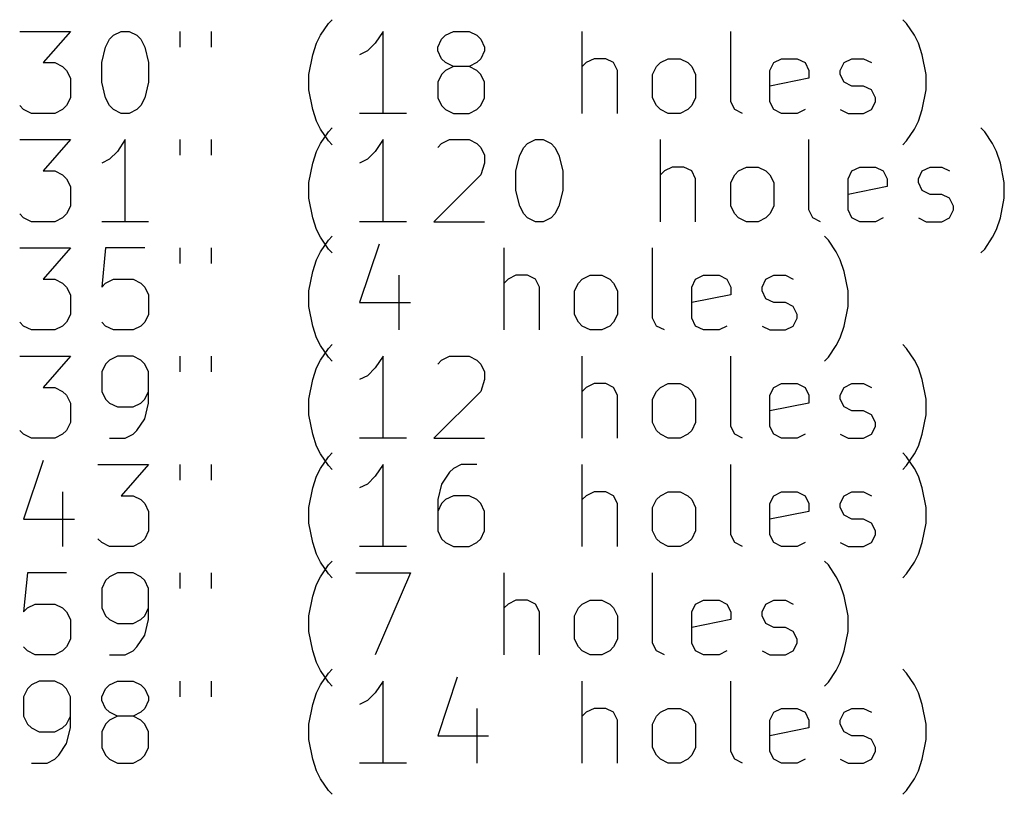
# Model space of a CAD drawing. Extents: x 188 to 265, y -178 to -73.
# Tile 2 of 3: x 226 to 262, y -178 to -150. Entities that reach past the tile are written whole.
import ezdxf

# ---------------------------------------------------------------- set-up
doc = ezdxf.new("R2010")
doc.units = 0
doc.layers.add('BLACK', color=7, linetype='CONTINUOUS')

msp = doc.modelspace()

# ---------------------------------------------------------------- linework, layer by layer
at = {"layer": 'BLACK', "linetype": 'CONTINUOUS'}
for p, q in [((236.936, -150.196), (237.079, -150.054)), ((258.079, -150.196), (257.936, -150.054)), ((236.651, -150.625), (236.936, -150.196)), ((258.365, -150.625), (258.079, -150.196)), ((225.651, -150.482), (227.508, -150.482)), ((227.508, -150.482), (226.508, -151.625)), ((228.794, -151.054), (228.936, -150.768)), ((228.936, -150.768), (229.079, -150.625)), ((229.079, -150.625), (229.365, -150.482)), ((229.365, -150.482), (229.651, -150.482)), ((229.651, -150.482), (229.936, -150.625)), ((229.936, -150.625), (230.079, -150.768)), ((230.079, -150.768), (230.222, -151.054)), ((231.508, -150.482), (231.508, -151.054)), ((232.651, -150.482), (232.651, -151.054)), ((236.508, -150.911), (236.651, -150.625)), ((238.936, -150.482), (238.651, -150.911)), ((238.936, -153.482), (238.936, -150.482)), ((240.936, -151.054), (241.079, -150.768)), ((241.079, -150.768), (241.222, -150.625)), ((241.222, -150.625), (241.508, -150.482)), ((241.508, -150.482), (242.079, -150.482)), ((242.079, -150.482), (242.365, -150.625)), ((242.365, -150.625), (242.508, -150.768)), ((242.508, -150.768), (242.651, -151.054)), ((246.222, -153.482), (246.222, -150.482)), ((251.651, -153.054), (251.651, -150.482)), ((258.508, -150.911), (258.365, -150.625)), ((228.651, -151.625), (228.794, -151.054)), ((230.222, -151.054), (230.365, -151.625)), ((236.365, -151.339), (236.508, -150.911)), ((238.365, -151.196), (238.079, -151.339)), ((238.651, -150.911), (238.365, -151.196)), ((240.936, -151.196), (240.936, -151.054)), ((241.079, -151.482), (240.936, -151.196)), ((242.651, -151.196), (242.508, -151.482)), ((242.651, -151.054), (242.651, -151.196)), ((258.651, -151.339), (258.508, -150.911)), ((236.222, -152.054), (236.365, -151.339)), ((241.222, -151.625), (241.079, -151.482)), ((242.508, -151.482), (242.365, -151.625)), ((246.651, -151.482), (246.365, -151.625)), ((247.079, -151.482), (246.651, -151.482)), ((247.365, -151.625), (247.079, -151.482)), ((249.079, -151.625), (249.365, -151.482)), ((249.365, -151.482), (249.794, -151.482)), ((249.794, -151.482), (250.079, -151.625)), ((253.222, -151.625), (253.508, -151.482)), ((253.508, -151.482), (254.079, -151.482)), ((254.079, -151.482), (254.365, -151.625)), ((255.794, -151.625), (256.079, -151.482)), ((256.079, -151.482), (256.508, -151.482)), ((256.508, -151.482), (256.794, -151.625)), ((258.794, -152.054), (258.651, -151.339)), ((226.508, -151.625), (226.936, -151.625)), ((226.936, -151.625), (227.222, -151.768)), ((227.222, -151.768), (227.365, -151.911)), ((227.365, -151.911), (227.508, -152.196)), ((228.651, -152.339), (228.651, -151.625)), ((230.365, -151.625), (230.365, -152.339)), ((241.222, -151.911), (241.079, -152.054)), ((241.508, -151.768), (241.222, -151.625)), ((241.508, -151.768), (241.222, -151.911)), ((242.079, -151.768), (241.508, -151.768)), ((242.365, -151.625), (242.079, -151.768)), ((242.365, -151.911), (242.079, -151.768)), ((242.508, -152.054), (242.365, -151.911)), ((246.365, -151.625), (246.222, -151.768)), ((247.508, -151.911), (247.365, -151.625)), ((247.508, -153.482), (247.508, -151.911)), ((248.794, -152.054), (248.936, -151.768)), ((248.936, -151.768), (249.079, -151.625)), ((250.079, -151.625), (250.222, -151.768)), ((250.222, -151.768), (250.365, -152.054)), ((253.079, -151.911), (253.222, -151.625)), ((253.079, -153.054), (253.079, -151.911)), ((254.365, -151.625), (254.508, -151.911)), ((254.508, -151.911), (254.508, -152.196)), ((255.651, -151.911), (255.794, -151.625)), ((255.651, -152.054), (255.651, -151.911)), ((227.508, -152.196), (227.508, -152.911)), ((236.222, -152.625), (236.222, -152.054)), ((241.079, -152.054), (240.936, -152.339)), ((242.651, -152.339), (242.508, -152.054)), ((248.794, -152.911), (248.794, -152.054)), ((250.365, -152.054), (250.365, -152.911)), ((254.508, -152.196), (253.079, -152.482)), ((255.794, -152.339), (255.651, -152.054)), ((258.794, -152.625), (258.794, -152.054)), ((228.794, -152.911), (228.651, -152.339)), ((230.365, -152.339), (230.222, -152.911)), ((236.365, -153.339), (236.222, -152.625)), ((240.936, -152.339), (240.936, -152.911)), ((242.651, -152.911), (242.651, -152.339)), ((256.079, -152.482), (255.794, -152.339)), ((256.508, -152.482), (256.079, -152.482)), ((256.794, -152.625), (256.508, -152.482)), ((256.936, -152.911), (256.794, -152.625)), ((258.651, -153.339), (258.794, -152.625)), ((227.508, -152.911), (227.365, -153.196)), ((228.936, -153.196), (228.794, -152.911)), ((230.222, -152.911), (230.079, -153.196)), ((240.936, -152.911), (241.079, -153.196)), ((242.508, -153.196), (242.651, -152.911)), ((248.936, -153.196), (248.794, -152.911)), ((250.365, -152.911), (250.222, -153.196)), ((256.936, -153.054), (256.936, -152.911)), ((225.794, -153.339), (225.651, -153.196)), ((226.079, -153.482), (225.794, -153.339)), ((227.222, -153.339), (226.936, -153.482)), ((227.365, -153.196), (227.222, -153.339)), ((229.079, -153.339), (228.936, -153.196)), ((229.365, -153.482), (229.079, -153.339)), ((229.936, -153.339), (229.651, -153.482)), ((230.079, -153.196), (229.936, -153.339)), ((236.508, -153.768), (236.365, -153.339)), ((241.079, -153.196), (241.222, -153.339)), ((241.222, -153.339), (241.508, -153.482)), ((242.079, -153.482), (242.365, -153.339)), ((242.365, -153.339), (242.508, -153.196)), ((249.079, -153.339), (248.936, -153.196)), ((249.365, -153.482), (249.079, -153.339)), ((250.079, -153.339), (249.794, -153.482)), ((250.222, -153.196), (250.079, -153.339)), ((251.794, -153.339), (251.651, -153.054)), ((252.079, -153.482), (251.794, -153.339)), ((253.222, -153.339), (253.079, -153.054)), ((253.508, -153.482), (253.222, -153.339)), ((254.365, -153.339), (254.079, -153.482)), ((255.651, -153.339), (255.936, -153.482)), ((256.508, -153.482), (256.794, -153.339)), ((256.794, -153.339), (256.936, -153.054)), ((258.508, -153.768), (258.651, -153.339)), ((226.936, -153.482), (226.079, -153.482)), ((229.651, -153.482), (229.365, -153.482)), ((239.794, -153.482), (238.079, -153.482)), ((241.508, -153.482), (242.079, -153.482)), ((249.794, -153.482), (249.365, -153.482)), ((254.079, -153.482), (253.508, -153.482)), ((255.936, -153.482), (256.508, -153.482)), ((236.651, -154.054), (236.508, -153.768)), ((236.936, -154.482), (236.651, -154.054)), ((236.936, -154.156), (237.079, -154.014)), ((258.079, -154.482), (258.365, -154.054)), ((258.365, -154.054), (258.508, -153.768)), ((260.936, -154.156), (260.794, -154.014)), ((236.651, -154.585), (236.936, -154.156)), ((261.222, -154.585), (260.936, -154.156)), ((225.651, -154.442), (227.508, -154.442)), ((227.508, -154.442), (226.508, -155.585)), ((229.508, -154.442), (229.222, -154.871)), ((229.508, -157.442), (229.508, -154.442)), ((231.508, -154.442), (231.508, -155.014)), ((232.651, -154.442), (232.651, -155.014)), ((236.508, -154.871), (236.651, -154.585)), ((237.079, -154.625), (236.936, -154.482)), ((238.936, -154.442), (238.651, -154.871)), ((238.936, -157.442), (238.936, -154.442)), ((240.936, -154.728), (241.079, -154.585)), ((241.079, -154.585), (241.365, -154.442)), ((241.365, -154.442), (242.079, -154.442)), ((242.079, -154.442), (242.365, -154.585)), ((242.365, -154.585), (242.508, -154.728)), ((242.508, -154.728), (242.651, -155.014)), ((243.936, -155.014), (244.079, -154.728)), ((244.079, -154.728), (244.222, -154.585)), ((244.222, -154.585), (244.508, -154.442)), ((244.508, -154.442), (244.794, -154.442)), ((244.794, -154.442), (245.079, -154.585)), ((245.079, -154.585), (245.222, -154.728)), ((245.222, -154.728), (245.365, -155.014)), ((249.079, -157.442), (249.079, -154.442)), ((254.508, -157.014), (254.508, -154.442)), ((257.936, -154.625), (258.079, -154.482)), ((261.365, -154.871), (261.222, -154.585)), ((228.936, -155.156), (228.651, -155.299)), ((229.222, -154.871), (228.936, -155.156)), ((236.365, -155.299), (236.508, -154.871)), ((238.365, -155.156), (238.079, -155.299)), ((238.651, -154.871), (238.365, -155.156)), ((242.651, -155.014), (242.651, -155.299)), ((243.794, -155.585), (243.936, -155.014)), ((245.365, -155.014), (245.508, -155.585)), ((261.508, -155.299), (261.365, -154.871)), ((236.222, -156.014), (236.365, -155.299)), ((242.651, -155.299), (242.508, -155.728)), ((249.508, -155.442), (249.222, -155.585)), ((249.936, -155.442), (249.508, -155.442)), ((250.222, -155.585), (249.936, -155.442)), ((251.936, -155.585), (252.222, -155.442)), ((252.222, -155.442), (252.651, -155.442)), ((252.651, -155.442), (252.936, -155.585)), ((256.079, -155.585), (256.365, -155.442)), ((256.365, -155.442), (256.936, -155.442)), ((256.936, -155.442), (257.222, -155.585)), ((258.651, -155.585), (258.936, -155.442)), ((258.936, -155.442), (259.365, -155.442)), ((259.365, -155.442), (259.651, -155.585)), ((261.651, -156.014), (261.508, -155.299)), ((226.508, -155.585), (226.936, -155.585)), ((226.936, -155.585), (227.222, -155.728)), ((227.222, -155.728), (227.365, -155.871)), ((227.365, -155.871), (227.508, -156.156)), ((242.508, -155.728), (240.794, -157.442)), ((243.794, -156.299), (243.794, -155.585)), ((245.508, -155.585), (245.508, -156.299)), ((249.222, -155.585), (249.079, -155.728)), ((250.365, -155.871), (250.222, -155.585)), ((250.365, -157.442), (250.365, -155.871)), ((251.651, -156.014), (251.794, -155.728)), ((251.794, -155.728), (251.936, -155.585)), ((252.936, -155.585), (253.079, -155.728)), ((253.079, -155.728), (253.222, -156.014)), ((255.936, -155.871), (256.079, -155.585)), ((255.936, -157.014), (255.936, -155.871)), ((257.222, -155.585), (257.365, -155.871)), ((257.365, -155.871), (257.365, -156.156)), ((258.508, -155.871), (258.651, -155.585)), ((258.508, -156.014), (258.508, -155.871)), ((227.508, -156.156), (227.508, -156.871)), ((236.222, -156.585), (236.222, -156.014)), ((251.651, -156.871), (251.651, -156.014)), ((253.222, -156.014), (253.222, -156.871)), ((257.365, -156.156), (255.936, -156.442)), ((258.651, -156.299), (258.508, -156.014)), ((261.651, -156.585), (261.651, -156.014)), ((236.365, -157.299), (236.222, -156.585)), ((243.936, -156.871), (243.794, -156.299)), ((245.508, -156.299), (245.365, -156.871)), ((258.936, -156.442), (258.651, -156.299)), ((259.365, -156.442), (258.936, -156.442)), ((259.651, -156.585), (259.365, -156.442)), ((259.794, -156.871), (259.651, -156.585)), ((261.508, -157.299), (261.651, -156.585)), ((227.508, -156.871), (227.365, -157.156)), ((244.079, -157.156), (243.936, -156.871)), ((245.365, -156.871), (245.222, -157.156)), ((251.794, -157.156), (251.651, -156.871)), ((253.222, -156.871), (253.079, -157.156)), ((259.794, -157.014), (259.794, -156.871)), ((225.794, -157.299), (225.651, -157.156)), ((226.079, -157.442), (225.794, -157.299)), ((227.222, -157.299), (226.936, -157.442)), ((227.365, -157.156), (227.222, -157.299)), ((236.508, -157.728), (236.365, -157.299)), ((244.222, -157.299), (244.079, -157.156)), ((244.508, -157.442), (244.222, -157.299)), ((245.079, -157.299), (244.794, -157.442)), ((245.222, -157.156), (245.079, -157.299)), ((251.936, -157.299), (251.794, -157.156)), ((252.222, -157.442), (251.936, -157.299)), ((252.936, -157.299), (252.651, -157.442)), ((253.079, -157.156), (252.936, -157.299)), ((254.651, -157.299), (254.508, -157.014)), ((254.936, -157.442), (254.651, -157.299)), ((256.079, -157.299), (255.936, -157.014)), ((256.365, -157.442), (256.079, -157.299)), ((257.222, -157.299), (256.936, -157.442)), ((258.508, -157.299), (258.794, -157.442)), ((259.365, -157.442), (259.651, -157.299)), ((259.651, -157.299), (259.794, -157.014)), ((261.365, -157.728), (261.508, -157.299)), ((226.936, -157.442), (226.079, -157.442)), ((230.365, -157.442), (228.651, -157.442)), ((239.794, -157.442), (238.079, -157.442)), ((240.794, -157.442), (242.651, -157.442)), ((244.794, -157.442), (244.508, -157.442)), ((252.651, -157.442), (252.222, -157.442)), ((256.936, -157.442), (256.365, -157.442)), ((258.794, -157.442), (259.365, -157.442)), ((236.651, -158.014), (236.508, -157.728)), ((236.936, -158.442), (236.651, -158.014)), ((236.936, -158.116), (237.079, -157.974)), ((255.222, -158.116), (255.079, -157.974)), ((260.936, -158.442), (261.222, -158.014)), ((261.222, -158.014), (261.365, -157.728)), ((236.651, -158.545), (236.936, -158.116)), ((238.794, -158.259), (238.079, -160.402)), ((255.508, -158.545), (255.222, -158.116)), ((225.651, -158.402), (227.508, -158.402)), ((227.508, -158.402), (226.508, -159.545)), ((228.794, -158.402), (228.651, -159.831)), ((230.222, -158.402), (228.794, -158.402)), ((231.508, -158.402), (231.508, -158.974)), ((232.651, -158.402), (232.651, -158.974)), ((236.508, -158.831), (236.651, -158.545)), ((237.079, -158.585), (236.936, -158.442)), ((243.365, -161.402), (243.365, -158.402)), ((248.794, -160.974), (248.794, -158.402)), ((255.651, -158.831), (255.508, -158.545)), ((260.794, -158.585), (260.936, -158.442)), ((236.365, -159.259), (236.508, -158.831)), ((255.794, -159.259), (255.651, -158.831)), ((236.222, -159.974), (236.365, -159.259)), ((239.508, -159.402), (239.508, -161.402)), ((243.794, -159.402), (243.508, -159.545)), ((244.222, -159.402), (243.794, -159.402)), ((244.508, -159.545), (244.222, -159.402)), ((246.222, -159.545), (246.508, -159.402)), ((246.508, -159.402), (246.936, -159.402)), ((246.936, -159.402), (247.222, -159.545)), ((250.365, -159.545), (250.651, -159.402)), ((250.651, -159.402), (251.222, -159.402)), ((251.222, -159.402), (251.508, -159.545)), ((252.936, -159.545), (253.222, -159.402)), ((253.222, -159.402), (253.651, -159.402)), ((253.651, -159.402), (253.936, -159.545)), ((255.936, -159.974), (255.794, -159.259)), ((226.508, -159.545), (226.936, -159.545)), ((226.936, -159.545), (227.222, -159.688)), ((227.222, -159.688), (227.365, -159.831)), ((227.365, -159.831), (227.508, -160.116)), ((228.651, -159.831), (228.794, -159.688)), ((228.794, -159.688), (229.079, -159.545)), ((229.079, -159.545), (229.794, -159.545)), ((229.794, -159.545), (230.079, -159.688)), ((230.079, -159.688), (230.222, -159.831)), ((230.222, -159.831), (230.365, -160.116)), ((243.508, -159.545), (243.365, -159.688)), ((244.651, -159.831), (244.508, -159.545)), ((244.651, -161.402), (244.651, -159.831)), ((245.936, -159.974), (246.079, -159.688)), ((246.079, -159.688), (246.222, -159.545)), ((247.222, -159.545), (247.365, -159.688)), ((247.365, -159.688), (247.508, -159.974)), ((250.222, -159.831), (250.365, -159.545)), ((250.222, -160.974), (250.222, -159.831)), ((251.508, -159.545), (251.651, -159.831)), ((251.651, -159.831), (251.651, -160.116)), ((252.794, -159.831), (252.936, -159.545)), ((252.794, -159.974), (252.794, -159.831)), ((227.508, -160.116), (227.508, -160.831)), ((230.365, -160.116), (230.365, -160.831)), ((236.222, -160.545), (236.222, -159.974)), ((245.936, -160.831), (245.936, -159.974)), ((247.508, -159.974), (247.508, -160.831)), ((251.651, -160.116), (250.222, -160.402)), ((252.936, -160.259), (252.794, -159.974)), ((255.936, -160.545), (255.936, -159.974)), ((236.365, -161.259), (236.222, -160.545)), ((238.079, -160.402), (239.936, -160.402)), ((253.222, -160.402), (252.936, -160.259)), ((253.651, -160.402), (253.222, -160.402)), ((253.936, -160.545), (253.651, -160.402)), ((254.079, -160.831), (253.936, -160.545)), ((255.794, -161.259), (255.936, -160.545)), ((227.508, -160.831), (227.365, -161.116)), ((230.365, -160.831), (230.222, -161.116)), ((246.079, -161.116), (245.936, -160.831)), ((247.508, -160.831), (247.365, -161.116)), ((254.079, -160.974), (254.079, -160.831)), ((225.794, -161.259), (225.651, -161.116)), ((226.079, -161.402), (225.794, -161.259)), ((227.222, -161.259), (226.936, -161.402)), ((227.365, -161.116), (227.222, -161.259)), ((228.794, -161.259), (228.651, -161.116)), ((229.079, -161.402), (228.794, -161.259)), ((230.079, -161.259), (229.794, -161.402)), ((230.222, -161.116), (230.079, -161.259)), ((236.508, -161.688), (236.365, -161.259)), ((246.222, -161.259), (246.079, -161.116)), ((246.508, -161.402), (246.222, -161.259)), ((247.222, -161.259), (246.936, -161.402)), ((247.365, -161.116), (247.222, -161.259)), ((248.936, -161.259), (248.794, -160.974)), ((249.222, -161.402), (248.936, -161.259)), ((250.365, -161.259), (250.222, -160.974)), ((250.651, -161.402), (250.365, -161.259)), ((251.508, -161.259), (251.222, -161.402)), ((252.794, -161.259), (253.079, -161.402)), ((253.651, -161.402), (253.936, -161.259)), ((253.936, -161.259), (254.079, -160.974)), ((255.651, -161.688), (255.794, -161.259)), ((226.936, -161.402), (226.079, -161.402)), ((229.794, -161.402), (229.079, -161.402)), ((246.936, -161.402), (246.508, -161.402)), ((251.222, -161.402), (250.651, -161.402)), ((253.079, -161.402), (253.651, -161.402)), ((236.651, -161.974), (236.508, -161.688)), ((236.936, -162.402), (236.651, -161.974)), ((236.936, -162.076), (237.079, -161.934)), ((255.222, -162.402), (255.508, -161.974)), ((255.508, -161.974), (255.651, -161.688)), ((258.079, -162.076), (257.936, -161.934)), ((236.651, -162.505), (236.936, -162.076)), ((258.365, -162.505), (258.079, -162.076)), ((225.651, -162.362), (227.508, -162.362)), ((227.508, -162.362), (226.508, -163.505)), ((228.794, -162.648), (228.651, -162.934)), ((228.936, -162.505), (228.794, -162.648)), ((229.222, -162.362), (228.936, -162.505)), ((229.794, -162.362), (229.222, -162.362)), ((230.079, -162.505), (229.794, -162.362)), ((230.222, -162.648), (230.079, -162.505)), ((230.365, -162.934), (230.222, -162.648)), ((231.508, -162.362), (231.508, -162.934)), ((232.651, -162.362), (232.651, -162.934)), ((236.508, -162.791), (236.651, -162.505)), ((237.079, -162.545), (236.936, -162.402)), ((238.936, -162.362), (238.651, -162.791)), ((238.936, -165.362), (238.936, -162.362)), ((240.936, -162.648), (241.079, -162.505)), ((241.079, -162.505), (241.365, -162.362)), ((241.365, -162.362), (242.079, -162.362)), ((242.079, -162.362), (242.365, -162.505)), ((242.365, -162.505), (242.508, -162.648)), ((242.508, -162.648), (242.651, -162.934)), ((246.222, -165.362), (246.222, -162.362)), ((251.651, -164.934), (251.651, -162.362)), ((255.079, -162.545), (255.222, -162.402)), ((258.508, -162.791), (258.365, -162.505)), ((228.651, -162.934), (228.651, -163.648)), ((230.365, -164.076), (230.365, -162.934)), ((236.365, -163.219), (236.508, -162.791)), ((238.365, -163.076), (238.079, -163.219)), ((238.651, -162.791), (238.365, -163.076)), ((242.651, -162.934), (242.651, -163.219)), ((258.651, -163.219), (258.508, -162.791)), ((236.222, -163.934), (236.365, -163.219)), ((242.651, -163.219), (242.508, -163.648)), ((246.651, -163.362), (246.365, -163.505)), ((247.079, -163.362), (246.651, -163.362)), ((247.365, -163.505), (247.079, -163.362)), ((249.079, -163.505), (249.365, -163.362)), ((249.365, -163.362), (249.794, -163.362)), ((249.794, -163.362), (250.079, -163.505)), ((253.222, -163.505), (253.508, -163.362)), ((253.508, -163.362), (254.079, -163.362)), ((254.079, -163.362), (254.365, -163.505)), ((255.794, -163.505), (256.079, -163.362)), ((256.079, -163.362), (256.508, -163.362)), ((256.508, -163.362), (256.794, -163.505)), ((258.794, -163.934), (258.651, -163.219)), ((226.508, -163.505), (226.936, -163.505)), ((226.936, -163.505), (227.222, -163.648)), ((227.222, -163.648), (227.365, -163.791)), ((227.365, -163.791), (227.508, -164.076)), ((228.651, -163.648), (228.794, -163.934)), ((230.222, -163.934), (230.365, -163.648)), ((242.508, -163.648), (240.794, -165.362)), ((246.365, -163.505), (246.222, -163.648)), ((247.508, -163.791), (247.365, -163.505)), ((247.508, -165.362), (247.508, -163.791)), ((248.794, -163.934), (248.936, -163.648)), ((248.936, -163.648), (249.079, -163.505)), ((250.079, -163.505), (250.222, -163.648)), ((250.222, -163.648), (250.365, -163.934)), ((253.079, -163.791), (253.222, -163.505)), ((253.079, -164.934), (253.079, -163.791)), ((254.365, -163.505), (254.508, -163.791)), ((254.508, -163.791), (254.508, -164.076)), ((255.651, -163.791), (255.794, -163.505)), ((255.651, -163.934), (255.651, -163.791)), ((227.508, -164.076), (227.508, -164.791)), ((228.794, -163.934), (228.936, -164.076)), ((228.936, -164.076), (229.222, -164.219)), ((229.794, -164.219), (230.079, -164.076)), ((230.079, -164.076), (230.222, -163.934)), ((230.222, -164.648), (230.365, -164.076)), ((236.222, -164.505), (236.222, -163.934)), ((248.794, -164.791), (248.794, -163.934)), ((250.365, -163.934), (250.365, -164.791)), ((254.508, -164.076), (253.079, -164.362)), ((255.794, -164.219), (255.651, -163.934)), ((258.794, -164.505), (258.794, -163.934)), ((229.222, -164.219), (229.794, -164.219)), ((236.365, -165.219), (236.222, -164.505)), ((256.079, -164.362), (255.794, -164.219)), ((256.508, -164.362), (256.079, -164.362)), ((256.794, -164.505), (256.508, -164.362)), ((256.936, -164.791), (256.794, -164.505)), ((258.651, -165.219), (258.794, -164.505)), ((227.508, -164.791), (227.365, -165.076)), ((229.936, -165.076), (230.222, -164.648)), ((248.936, -165.076), (248.794, -164.791)), ((250.365, -164.791), (250.222, -165.076)), ((256.936, -164.934), (256.936, -164.791)), ((225.794, -165.219), (225.651, -165.076)), ((226.079, -165.362), (225.794, -165.219)), ((227.222, -165.219), (226.936, -165.362)), ((227.365, -165.076), (227.222, -165.219)), ((229.508, -165.362), (229.794, -165.219)), ((229.794, -165.219), (229.936, -165.076)), ((236.508, -165.648), (236.365, -165.219)), ((249.079, -165.219), (248.936, -165.076)), ((249.365, -165.362), (249.079, -165.219)), ((250.079, -165.219), (249.794, -165.362)), ((250.222, -165.076), (250.079, -165.219)), ((251.794, -165.219), (251.651, -164.934)), ((252.079, -165.362), (251.794, -165.219)), ((253.222, -165.219), (253.079, -164.934)), ((253.508, -165.362), (253.222, -165.219)), ((254.365, -165.219), (254.079, -165.362)), ((255.651, -165.219), (255.936, -165.362)), ((256.508, -165.362), (256.794, -165.219)), ((256.794, -165.219), (256.936, -164.934)), ((258.508, -165.648), (258.651, -165.219)), ((226.936, -165.362), (226.079, -165.362)), ((228.936, -165.362), (229.508, -165.362)), ((239.794, -165.362), (238.079, -165.362)), ((240.794, -165.362), (242.651, -165.362)), ((249.794, -165.362), (249.365, -165.362)), ((254.079, -165.362), (253.508, -165.362)), ((255.936, -165.362), (256.508, -165.362)), ((236.651, -165.934), (236.508, -165.648)), ((236.936, -166.362), (236.651, -165.934)), ((236.936, -166.036), (237.079, -165.894)), ((258.079, -166.036), (257.936, -165.894)), ((258.079, -166.362), (258.365, -165.934)), ((258.365, -165.934), (258.508, -165.648)), ((226.508, -166.179), (225.794, -168.322)), ((236.651, -166.465), (236.936, -166.036)), ((258.365, -166.465), (258.079, -166.036)), ((228.508, -166.322), (230.365, -166.322)), ((230.365, -166.322), (229.365, -167.465)), ((231.508, -166.322), (231.508, -166.894)), ((232.651, -166.322), (232.651, -166.894)), ((236.508, -166.751), (236.651, -166.465)), ((237.079, -166.505), (236.936, -166.362)), ((238.936, -166.322), (238.651, -166.751)), ((238.936, -169.322), (238.936, -166.322)), ((241.365, -166.608), (241.079, -167.036)), ((241.508, -166.465), (241.365, -166.608)), ((241.794, -166.322), (241.508, -166.465)), ((242.365, -166.322), (241.794, -166.322)), ((246.222, -169.322), (246.222, -166.322)), ((251.651, -168.894), (251.651, -166.322)), ((257.936, -166.505), (258.079, -166.362)), ((258.508, -166.751), (258.365, -166.465)), ((236.365, -167.179), (236.508, -166.751)), ((238.365, -167.036), (238.079, -167.179)), ((238.651, -166.751), (238.365, -167.036)), ((241.079, -167.036), (240.936, -167.608)), ((258.651, -167.179), (258.508, -166.751)), ((227.222, -167.322), (227.222, -169.322)), ((236.222, -167.894), (236.365, -167.179)), ((246.651, -167.322), (246.365, -167.465)), ((247.079, -167.322), (246.651, -167.322)), ((247.365, -167.465), (247.079, -167.322)), ((249.079, -167.465), (249.365, -167.322)), ((249.365, -167.322), (249.794, -167.322)), ((249.794, -167.322), (250.079, -167.465)), ((253.222, -167.465), (253.508, -167.322)), ((253.508, -167.322), (254.079, -167.322)), ((254.079, -167.322), (254.365, -167.465)), ((255.794, -167.465), (256.079, -167.322)), ((256.079, -167.322), (256.508, -167.322)), ((256.508, -167.322), (256.794, -167.465)), ((258.794, -167.894), (258.651, -167.179)), ((229.365, -167.465), (229.794, -167.465)), ((229.794, -167.465), (230.079, -167.608)), ((230.079, -167.608), (230.222, -167.751)), ((230.222, -167.751), (230.365, -168.036)), ((240.936, -167.608), (240.936, -168.751)), ((241.079, -167.751), (240.936, -168.036)), ((241.222, -167.608), (241.079, -167.751)), ((241.508, -167.465), (241.222, -167.608)), ((242.079, -167.465), (241.508, -167.465)), ((242.365, -167.608), (242.079, -167.465)), ((242.508, -167.751), (242.365, -167.608)), ((242.651, -168.036), (242.508, -167.751)), ((246.365, -167.465), (246.222, -167.608)), ((247.508, -167.751), (247.365, -167.465)), ((247.508, -169.322), (247.508, -167.751)), ((248.794, -167.894), (248.936, -167.608)), ((248.936, -167.608), (249.079, -167.465)), ((250.079, -167.465), (250.222, -167.608)), ((250.222, -167.608), (250.365, -167.894)), ((253.079, -167.751), (253.222, -167.465)), ((253.079, -168.894), (253.079, -167.751)), ((254.365, -167.465), (254.508, -167.751)), ((254.508, -167.751), (254.508, -168.036)), ((255.651, -167.751), (255.794, -167.465)), ((255.651, -167.894), (255.651, -167.751)), ((230.365, -168.036), (230.365, -168.751)), ((236.222, -168.465), (236.222, -167.894)), ((242.651, -168.751), (242.651, -168.036)), ((248.794, -168.751), (248.794, -167.894)), ((250.365, -167.894), (250.365, -168.751)), ((254.508, -168.036), (253.079, -168.322)), ((255.794, -168.179), (255.651, -167.894)), ((258.794, -168.465), (258.794, -167.894)), ((225.794, -168.322), (227.651, -168.322)), ((236.365, -169.179), (236.222, -168.465)), ((256.079, -168.322), (255.794, -168.179)), ((256.508, -168.322), (256.079, -168.322)), ((256.794, -168.465), (256.508, -168.322)), ((256.936, -168.751), (256.794, -168.465)), ((258.651, -169.179), (258.794, -168.465)), ((230.365, -168.751), (230.222, -169.036)), ((240.936, -168.751), (241.079, -169.036)), ((242.508, -169.036), (242.651, -168.751)), ((248.936, -169.036), (248.794, -168.751)), ((250.365, -168.751), (250.222, -169.036)), ((256.936, -168.894), (256.936, -168.751)), ((228.651, -169.179), (228.508, -169.036)), ((228.936, -169.322), (228.651, -169.179)), ((230.079, -169.179), (229.794, -169.322)), ((230.222, -169.036), (230.079, -169.179)), ((236.508, -169.608), (236.365, -169.179)), ((241.079, -169.036), (241.222, -169.179)), ((241.222, -169.179), (241.508, -169.322)), ((242.079, -169.322), (242.365, -169.179)), ((242.365, -169.179), (242.508, -169.036)), ((249.079, -169.179), (248.936, -169.036)), ((249.365, -169.322), (249.079, -169.179)), ((250.079, -169.179), (249.794, -169.322)), ((250.222, -169.036), (250.079, -169.179)), ((251.794, -169.179), (251.651, -168.894)), ((252.079, -169.322), (251.794, -169.179)), ((253.222, -169.179), (253.079, -168.894)), ((253.508, -169.322), (253.222, -169.179)), ((254.365, -169.179), (254.079, -169.322)), ((255.651, -169.179), (255.936, -169.322)), ((256.508, -169.322), (256.794, -169.179)), ((256.794, -169.179), (256.936, -168.894)), ((258.508, -169.608), (258.651, -169.179)), ((229.794, -169.322), (228.936, -169.322)), ((239.794, -169.322), (238.079, -169.322)), ((241.508, -169.322), (242.079, -169.322)), ((249.794, -169.322), (249.365, -169.322)), ((254.079, -169.322), (253.508, -169.322)), ((255.936, -169.322), (256.508, -169.322)), ((236.651, -169.894), (236.508, -169.608)), ((236.936, -170.322), (236.651, -169.894)), ((236.936, -169.996), (237.079, -169.854)), ((255.222, -169.996), (255.079, -169.854)), ((258.079, -170.322), (258.365, -169.894)), ((258.365, -169.894), (258.508, -169.608)), ((236.651, -170.425), (236.936, -169.996)), ((255.508, -170.425), (255.222, -169.996)), ((225.936, -170.282), (225.794, -171.711)), ((227.365, -170.282), (225.936, -170.282)), ((228.794, -170.568), (228.651, -170.854)), ((228.936, -170.425), (228.794, -170.568)), ((229.222, -170.282), (228.936, -170.425)), ((229.794, -170.282), (229.222, -170.282)), ((230.079, -170.425), (229.794, -170.282)), ((230.222, -170.568), (230.079, -170.425)), ((230.365, -170.854), (230.222, -170.568)), ((231.508, -170.282), (231.508, -170.854)), ((232.651, -170.282), (232.651, -170.854)), ((236.508, -170.711), (236.651, -170.425)), ((237.079, -170.465), (236.936, -170.322)), ((237.936, -170.282), (239.936, -170.282)), ((239.936, -170.282), (238.651, -173.282)), ((243.365, -173.282), (243.365, -170.282)), ((248.794, -172.854), (248.794, -170.282)), ((255.651, -170.711), (255.508, -170.425)), ((257.936, -170.465), (258.079, -170.322)), ((228.651, -170.854), (228.651, -171.568)), ((230.365, -171.996), (230.365, -170.854)), ((236.365, -171.139), (236.508, -170.711)), ((255.794, -171.139), (255.651, -170.711)), ((236.222, -171.854), (236.365, -171.139)), ((243.794, -171.282), (243.508, -171.425)), ((244.222, -171.282), (243.794, -171.282)), ((244.508, -171.425), (244.222, -171.282)), ((246.222, -171.425), (246.508, -171.282)), ((246.508, -171.282), (246.936, -171.282)), ((246.936, -171.282), (247.222, -171.425)), ((250.365, -171.425), (250.651, -171.282)), ((250.651, -171.282), (251.222, -171.282)), ((251.222, -171.282), (251.508, -171.425)), ((252.936, -171.425), (253.222, -171.282)), ((253.222, -171.282), (253.651, -171.282)), ((253.651, -171.282), (253.936, -171.425)), ((255.936, -171.854), (255.794, -171.139)), ((225.794, -171.711), (225.936, -171.568)), ((225.936, -171.568), (226.222, -171.425)), ((226.222, -171.425), (226.936, -171.425)), ((226.936, -171.425), (227.222, -171.568)), ((227.222, -171.568), (227.365, -171.711)), ((227.365, -171.711), (227.508, -171.996)), ((228.651, -171.568), (228.794, -171.854)), ((230.222, -171.854), (230.365, -171.568)), ((243.508, -171.425), (243.365, -171.568)), ((244.651, -171.711), (244.508, -171.425)), ((244.651, -173.282), (244.651, -171.711)), ((245.936, -171.854), (246.079, -171.568)), ((246.079, -171.568), (246.222, -171.425)), ((247.222, -171.425), (247.365, -171.568)), ((247.365, -171.568), (247.508, -171.854)), ((250.222, -171.711), (250.365, -171.425)), ((250.222, -172.854), (250.222, -171.711)), ((251.508, -171.425), (251.651, -171.711)), ((251.651, -171.711), (251.651, -171.996)), ((252.794, -171.711), (252.936, -171.425)), ((252.794, -171.854), (252.794, -171.711)), ((227.508, -171.996), (227.508, -172.711)), ((228.794, -171.854), (228.936, -171.996)), ((228.936, -171.996), (229.222, -172.139)), ((229.794, -172.139), (230.079, -171.996)), ((230.079, -171.996), (230.222, -171.854)), ((230.222, -172.568), (230.365, -171.996)), ((236.222, -172.425), (236.222, -171.854)), ((245.936, -172.711), (245.936, -171.854)), ((247.508, -171.854), (247.508, -172.711)), ((251.651, -171.996), (250.222, -172.282)), ((252.936, -172.139), (252.794, -171.854)), ((255.936, -172.425), (255.936, -171.854)), ((229.222, -172.139), (229.794, -172.139)), ((236.365, -173.139), (236.222, -172.425)), ((253.222, -172.282), (252.936, -172.139)), ((253.651, -172.282), (253.222, -172.282)), ((253.936, -172.425), (253.651, -172.282)), ((254.079, -172.711), (253.936, -172.425)), ((255.794, -173.139), (255.936, -172.425)), ((227.508, -172.711), (227.365, -172.996)), ((229.936, -172.996), (230.222, -172.568)), ((246.079, -172.996), (245.936, -172.711)), ((247.508, -172.711), (247.365, -172.996)), ((254.079, -172.854), (254.079, -172.711)), ((225.936, -173.139), (225.794, -172.996)), ((226.222, -173.282), (225.936, -173.139)), ((227.222, -173.139), (226.936, -173.282)), ((227.365, -172.996), (227.222, -173.139)), ((229.508, -173.282), (229.794, -173.139)), ((229.794, -173.139), (229.936, -172.996)), ((236.508, -173.568), (236.365, -173.139)), ((246.222, -173.139), (246.079, -172.996)), ((246.508, -173.282), (246.222, -173.139)), ((247.222, -173.139), (246.936, -173.282)), ((247.365, -172.996), (247.222, -173.139)), ((248.936, -173.139), (248.794, -172.854)), ((249.222, -173.282), (248.936, -173.139)), ((250.365, -173.139), (250.222, -172.854)), ((250.651, -173.282), (250.365, -173.139)), ((251.508, -173.139), (251.222, -173.282)), ((252.794, -173.139), (253.079, -173.282)), ((253.651, -173.282), (253.936, -173.139)), ((253.936, -173.139), (254.079, -172.854)), ((255.651, -173.568), (255.794, -173.139)), ((226.936, -173.282), (226.222, -173.282)), ((228.936, -173.282), (229.508, -173.282)), ((246.936, -173.282), (246.508, -173.282)), ((251.222, -173.282), (250.651, -173.282)), ((253.079, -173.282), (253.651, -173.282)), ((236.651, -173.854), (236.508, -173.568)), ((236.936, -174.282), (236.651, -173.854)), ((236.936, -173.956), (237.079, -173.814)), ((255.222, -174.282), (255.508, -173.854)), ((255.508, -173.854), (255.651, -173.568)), ((258.079, -173.956), (257.936, -173.814)), ((236.651, -174.385), (236.936, -173.956)), ((241.651, -174.099), (240.936, -176.242)), ((258.365, -174.385), (258.079, -173.956)), ((225.936, -174.528), (225.794, -174.814)), ((226.079, -174.385), (225.936, -174.528)), ((226.365, -174.242), (226.079, -174.385)), ((226.936, -174.242), (226.365, -174.242)), ((227.222, -174.385), (226.936, -174.242)), ((227.365, -174.528), (227.222, -174.385)), ((227.508, -174.814), (227.365, -174.528)), ((228.651, -174.814), (228.794, -174.528)), ((228.794, -174.528), (228.936, -174.385)), ((228.936, -174.385), (229.222, -174.242)), ((229.222, -174.242), (229.794, -174.242)), ((229.794, -174.242), (230.079, -174.385)), ((230.079, -174.385), (230.222, -174.528)), ((230.222, -174.528), (230.365, -174.814)), ((231.508, -174.242), (231.508, -174.814)), ((232.651, -174.242), (232.651, -174.814)), ((236.508, -174.671), (236.651, -174.385)), ((237.079, -174.425), (236.936, -174.282)), ((238.936, -174.242), (238.651, -174.671)), ((238.936, -177.242), (238.936, -174.242)), ((246.222, -177.242), (246.222, -174.242)), ((251.651, -176.814), (251.651, -174.242)), ((255.079, -174.425), (255.222, -174.282)), ((258.508, -174.671), (258.365, -174.385)), ((225.794, -174.814), (225.794, -175.528)), ((227.508, -175.956), (227.508, -174.814)), ((228.651, -174.956), (228.651, -174.814)), ((228.794, -175.242), (228.651, -174.956)), ((230.365, -174.956), (230.222, -175.242)), ((230.365, -174.814), (230.365, -174.956)), ((236.365, -175.099), (236.508, -174.671)), ((238.365, -174.956), (238.079, -175.099)), ((238.651, -174.671), (238.365, -174.956)), ((258.651, -175.099), (258.508, -174.671)), ((228.936, -175.385), (228.794, -175.242)), ((230.222, -175.242), (230.079, -175.385)), ((236.222, -175.814), (236.365, -175.099)), ((242.365, -175.242), (242.365, -177.242)), ((246.651, -175.242), (246.365, -175.385)), ((247.079, -175.242), (246.651, -175.242)), ((247.365, -175.385), (247.079, -175.242)), ((249.079, -175.385), (249.365, -175.242)), ((249.365, -175.242), (249.794, -175.242)), ((249.794, -175.242), (250.079, -175.385)), ((253.222, -175.385), (253.508, -175.242)), ((253.508, -175.242), (254.079, -175.242)), ((254.079, -175.242), (254.365, -175.385)), ((255.794, -175.385), (256.079, -175.242)), ((256.079, -175.242), (256.508, -175.242)), ((256.508, -175.242), (256.794, -175.385)), ((258.794, -175.814), (258.651, -175.099)), ((225.794, -175.528), (225.936, -175.814)), ((227.365, -175.814), (227.508, -175.528)), ((228.936, -175.671), (228.794, -175.814)), ((229.222, -175.528), (228.936, -175.385)), ((229.222, -175.528), (228.936, -175.671)), ((229.794, -175.528), (229.222, -175.528)), ((230.079, -175.385), (229.794, -175.528)), ((230.079, -175.671), (229.794, -175.528)), ((230.222, -175.814), (230.079, -175.671)), ((246.365, -175.385), (246.222, -175.528)), ((247.508, -175.671), (247.365, -175.385)), ((247.508, -177.242), (247.508, -175.671)), ((248.794, -175.814), (248.936, -175.528)), ((248.936, -175.528), (249.079, -175.385)), ((250.079, -175.385), (250.222, -175.528)), ((250.222, -175.528), (250.365, -175.814)), ((253.079, -175.671), (253.222, -175.385)), ((253.079, -176.814), (253.079, -175.671)), ((254.365, -175.385), (254.508, -175.671)), ((254.508, -175.671), (254.508, -175.956)), ((255.651, -175.671), (255.794, -175.385)), ((255.651, -175.814), (255.651, -175.671)), ((225.936, -175.814), (226.079, -175.956)), ((226.079, -175.956), (226.365, -176.099)), ((226.936, -176.099), (227.222, -175.956)), ((227.222, -175.956), (227.365, -175.814)), ((227.365, -176.528), (227.508, -175.956)), ((228.794, -175.814), (228.651, -176.099)), ((230.365, -176.099), (230.222, -175.814)), ((236.222, -176.385), (236.222, -175.814)), ((248.794, -176.671), (248.794, -175.814)), ((250.365, -175.814), (250.365, -176.671)), ((254.508, -175.956), (253.079, -176.242)), ((255.794, -176.099), (255.651, -175.814)), ((258.794, -176.385), (258.794, -175.814)), ((226.365, -176.099), (226.936, -176.099)), ((228.651, -176.099), (228.651, -176.671)), ((230.365, -176.671), (230.365, -176.099)), ((236.365, -177.099), (236.222, -176.385)), ((240.936, -176.242), (242.794, -176.242)), ((256.079, -176.242), (255.794, -176.099)), ((256.508, -176.242), (256.079, -176.242)), ((256.794, -176.385), (256.508, -176.242)), ((256.936, -176.671), (256.794, -176.385)), ((258.651, -177.099), (258.794, -176.385)), ((227.079, -176.956), (227.365, -176.528)), ((228.651, -176.671), (228.794, -176.956)), ((230.222, -176.956), (230.365, -176.671)), ((248.936, -176.956), (248.794, -176.671)), ((250.365, -176.671), (250.222, -176.956)), ((256.936, -176.814), (256.936, -176.671)), ((226.651, -177.242), (226.936, -177.099)), ((226.936, -177.099), (227.079, -176.956)), ((228.794, -176.956), (228.936, -177.099)), ((228.936, -177.099), (229.222, -177.242)), ((229.794, -177.242), (230.079, -177.099)), ((230.079, -177.099), (230.222, -176.956)), ((236.508, -177.528), (236.365, -177.099)), ((249.079, -177.099), (248.936, -176.956)), ((249.365, -177.242), (249.079, -177.099)), ((250.079, -177.099), (249.794, -177.242)), ((250.222, -176.956), (250.079, -177.099)), ((251.794, -177.099), (251.651, -176.814)), ((252.079, -177.242), (251.794, -177.099)), ((253.222, -177.099), (253.079, -176.814)), ((253.508, -177.242), (253.222, -177.099)), ((254.365, -177.099), (254.079, -177.242)), ((255.651, -177.099), (255.936, -177.242)), ((256.508, -177.242), (256.794, -177.099)), ((256.794, -177.099), (256.936, -176.814)), ((258.508, -177.528), (258.651, -177.099)), ((226.079, -177.242), (226.651, -177.242)), ((229.222, -177.242), (229.794, -177.242)), ((239.794, -177.242), (238.079, -177.242)), ((249.794, -177.242), (249.365, -177.242)), ((254.079, -177.242), (253.508, -177.242)), ((255.936, -177.242), (256.508, -177.242)), ((236.651, -177.814), (236.508, -177.528)), ((236.936, -178.242), (236.651, -177.814)), ((258.079, -178.242), (258.365, -177.814)), ((258.365, -177.814), (258.508, -177.528)), ((237.079, -178.385), (236.936, -178.242)), ((257.936, -178.385), (258.079, -178.242))]:
    msp.add_line(p, q, dxfattribs=at)

doc.saveas('drawing.dxf')
